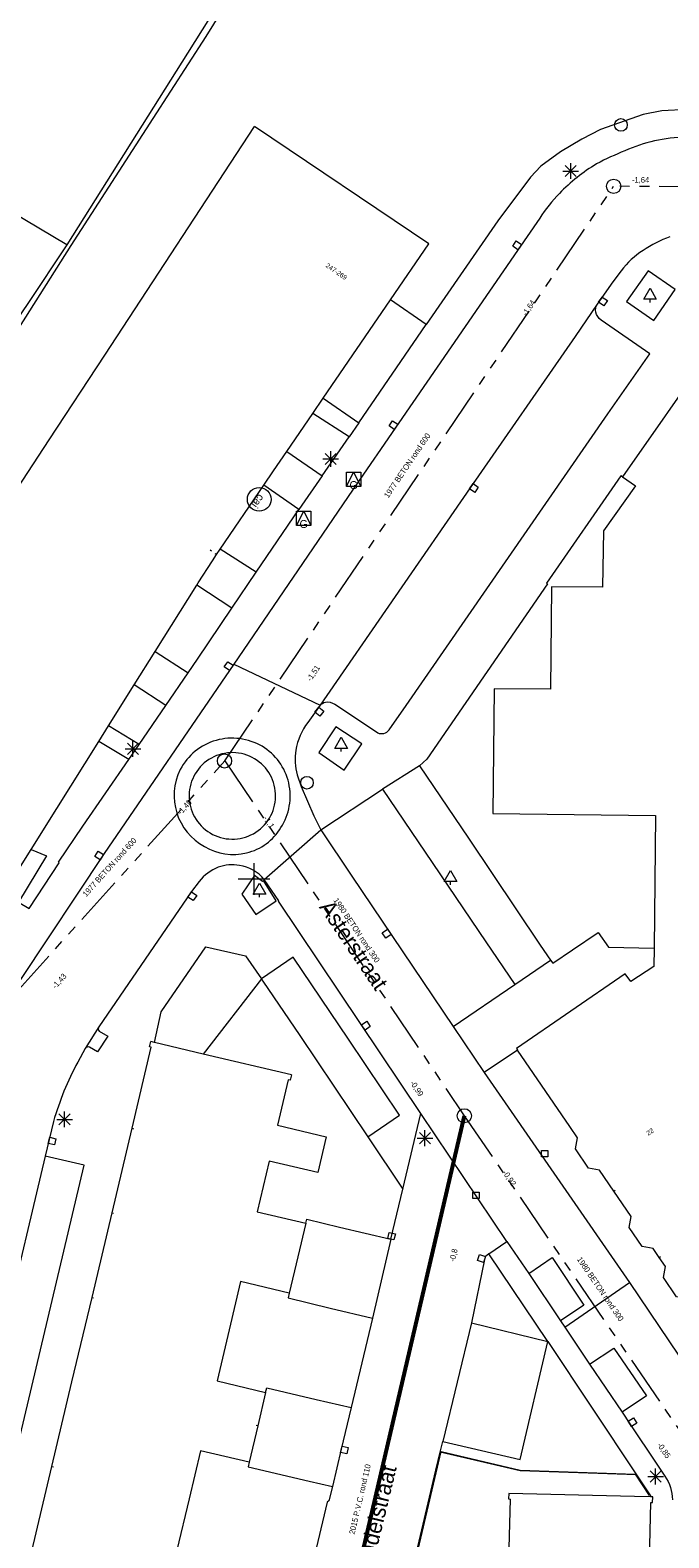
# Model space of a CAD drawing. Header units: millimetres. Extents: x 812 to 183790, y 13 to 580968.
# Tile 40 of 256: x 182701 to 182742, y 580586 to 580682. Entities that reach past the tile are written whole.
import ezdxf

# ---------------------------------------------------------------- set-up
doc = ezdxf.new("R2010")
doc.units = ezdxf.units.MM
doc.header["$LTSCALE"] = 5
for name, pattern in [('DGN1', [336.0003, 0, -336.0003]), ('DGN3', [672.0006, 448.0004, -224.0002]), ('PHANTOM2', [1.25, 0.625, -0.125, 0.125, -0.125, 0.125, -0.125])]:
    doc.linetypes.add(name, pattern=pattern)
for name, color, linetype, lineweight in [('000 BOB begin', 252, 'Continuous', 13), ('000 BOB eind', 252, 'Continuous', 13), ('000 Onderhoud door derden', 252, 'Continuous', 53), ('000 Specificaties_S', 252, 'Continuous', 13), ('046 GEMENGD STELSEL', 252, 'PHANTOM2', 0), ('beheer openbare ruimte wegbeheer', 252, 'Continuous', 9), ('boom', 252, 'Continuous', 9), ('brandkraan -put', 252, 'Continuous', 9), ('cai-kast', 252, 'Continuous', 9), ('gasput', 252, 'Continuous', 9), ('hek', 252, 'DGN3', 9), ('hoofdgebouw', 252, 'Continuous', 9), ('huisnummerreeks BGT', 252, 'Continuous', 9), ('inspectie- rioolput', 252, 'Continuous', 9), ('kant verharding', 252, 'Continuous', 9), ('kolk', 252, 'Continuous', 9), ('lichtmast', 252, 'Continuous', 9), ('maaiveld', 6, 'Continuous', 0), ('openbaar ruimte label', 252, 'Continuous', 9), ('verkeersbord', 252, 'Continuous', 9), ('waterleidingput', 252, 'Continuous', 9)]:
    doc.layers.add(name, color=color, linetype=linetype, lineweight=lineweight)
doc.layers.add('kunstwerk', color=7, linetype='Continuous', lineweight=13, true_color=0x00a800)
doc.layers.add('scheidingsmuur', color=1, linetype='DGN1', lineweight=13, true_color=0xff0000)
doc.styles.add('Arial Narrow', font='Arial Narrow.shx')
doc.styles.add('Styledgn000', font='dgn000.shx')

# ---------------------------------------------------------------- blocks, each defined once
blk = doc.blocks.new('LANTP574')
at = {"layer": 'lichtmast', "color": 251, "linetype": 'Continuous', "lineweight": 0, "true_color": 0x696969}
for p, q in [((-0.5, 0), (0.5, 0.001)), ((0.354, -0.354), (-0.354, 0.354)), ((-0.354, -0.354), (0.354, 0.354)), ((0, -0.5), (0, 0.5))]:
    blk.add_line(p, q, dxfattribs=at)
blk = doc.blocks.new('SKOLK1421')
at = {"layer": 'kolk', "color": 251, "linetype": 'Continuous', "lineweight": 0, "true_color": 0x696969, "flags": 128}
blk.add_lwpolyline([(0.435, 0.104), (0.344, -0.286), (-0.046, -0.195), (0.046, 0.195), (0.435, 0.104)], dxfattribs=at)
blk = doc.blocks.new('BOOM1128')
at = {"layer": 'boom', "color": 251, "linetype": 'Continuous', "lineweight": 0, "true_color": 0x696969}
blk.add_line((0, -0.433), (0, -0.233), dxfattribs=at)
at = {"layer": 'boom', "color": 251, "linetype": 'Continuous', "lineweight": 0, "true_color": 0x696969, "flags": 128}
blk.add_lwpolyline([(-0.4, -0.233), (0, 0.467), (0.4, -0.233), (-0.4, -0.233)], dxfattribs=at)
blk = doc.blocks.new('LANTP672')
at = {"layer": 'lichtmast', "color": 251, "linetype": 'Continuous', "lineweight": 0, "true_color": 0x696969}
for p, q in [((-0.5, 0), (0.5, 0.001)), ((0.354, -0.354), (-0.354, 0.354)), ((-0.354, -0.354), (0.354, 0.354)), ((0, -0.5), (0, 0.5))]:
    blk.add_line(p, q, dxfattribs=at)
blk = doc.blocks.new('LANTP675')
at = {"layer": 'lichtmast', "color": 251, "linetype": 'Continuous', "lineweight": 0, "true_color": 0x696969}
for p, q in [((-0.5, 0), (0.5, 0.001)), ((0.354, -0.354), (-0.354, 0.354)), ((-0.354, -0.354), (0.354, 0.354)), ((0, -0.5), (0, 0.5))]:
    blk.add_line(p, q, dxfattribs=at)
blk = doc.blocks.new('CAITR121')
at = {"layer": 'cai-kast', "color": 251, "linetype": 'Continuous', "lineweight": 0, "true_color": 0x696969}
blk.add_circle((-0.014, -0.019), 0.75, dxfattribs=at)
at = {"layer": 'cai-kast', "color": 251, "linetype": 'Continuous', "lineweight": 0, "true_color": 0x696969, "insert": (-0.095, -0.129), "char_height": 0.5, "attachment_point": 5, "rotation": 233.47066, "line_spacing_factor": 0.8, "style": 'Styledgn000'}
blk.add_mtext('{\\C251;cai}', dxfattribs=at)
blk = doc.blocks.new('BOOM1158')
at = {"layer": 'boom', "color": 251, "linetype": 'Continuous', "lineweight": 0, "true_color": 0x696969}
blk.add_line((0, -0.433), (0, -0.233), dxfattribs=at)
at = {"layer": 'boom', "color": 251, "linetype": 'Continuous', "lineweight": 0, "true_color": 0x696969, "flags": 128}
blk.add_lwpolyline([(-0.4, -0.233), (0, 0.467), (0.4, -0.233), (-0.4, -0.233)], dxfattribs=at)
blk = doc.blocks.new('SKOLK1624')
at = {"layer": 'kolk', "color": 251, "linetype": 'Continuous', "lineweight": 0, "true_color": 0x696969, "flags": 128}
blk.add_lwpolyline([(-0.2, 0.4), (0.2, 0.4), (0.2, 0), (-0.2, 0), (-0.2, 0.4)], dxfattribs=at)
blk = doc.blocks.new('SKOLK1971')
at = {"layer": 'kolk', "color": 251, "linetype": 'Continuous', "lineweight": 0, "true_color": 0x696969, "flags": 128}
blk.add_lwpolyline([(0.062, 0.443), (0.391, 0.217), (0.165, -0.113), (-0.165, 0.113), (0.062, 0.443)], dxfattribs=at)
blk = doc.blocks.new('WATERP169')
at = {"layer": 'waterleidingput', "color": 251, "linetype": 'Continuous', "lineweight": 0, "true_color": 0x696969}
blk.add_circle((0, 0), 0.4, dxfattribs=at)
blk = doc.blocks.new('SKOLK2270')
at = {"layer": 'kolk', "color": 251, "linetype": 'Continuous', "lineweight": 0, "true_color": 0x696969, "flags": 128}
blk.add_lwpolyline([(0.222, 0.388), (0.444, 0.056), (0.111, -0.166), (-0.111, 0.166), (0.222, 0.388)], dxfattribs=at)
blk = doc.blocks.new('SKOLK2385')
at = {"layer": 'kolk', "color": 251, "linetype": 'Continuous', "lineweight": 0, "true_color": 0x696969, "flags": 128}
blk.add_lwpolyline([(0.082, 0.44), (0.401, 0.198), (0.159, -0.121), (-0.159, 0.121), (0.082, 0.44)], dxfattribs=at)
blk = doc.blocks.new('VERKB165')
at = {"layer": 'verkeersbord', "color": 251, "linetype": 'Continuous', "lineweight": 0, "true_color": 0x696969}
for p, q in [((0, 1), (0, -1)), ((-1, 0), (1, 0))]:
    blk.add_line(p, q, dxfattribs=at)
blk = doc.blocks.new('SKOLK2611')
at = {"layer": 'kolk', "color": 251, "linetype": 'Continuous', "lineweight": 0, "true_color": 0x696969, "flags": 128}
blk.add_lwpolyline([(0.055, 0.444), (0.388, 0.223), (0.167, -0.111), (-0.167, 0.111), (0.055, 0.444)], dxfattribs=at)
blk = doc.blocks.new('RIOOLP851')
at = {"layer": 'inspectie- rioolput', "color": 251, "linetype": 'Continuous', "lineweight": 0, "true_color": 0x696969}
blk.add_circle((0, 0), 0.9, dxfattribs=at)
blk = doc.blocks.new('GASPT141')
at = {"layer": 'gasput', "color": 251, "linetype": 'Continuous', "lineweight": 0, "true_color": 0x696969, "flags": 128}
for points in [[(-0.45, 0.45), (0.45, 0.45), (0.45, -0.45), (-0.45, -0.45), (-0.45, 0.45)], [(-0.45, -0.45), (0, 0.45), (0.45, -0.45)]]:
    blk.add_lwpolyline(points, dxfattribs=at)
at = {"layer": 'gasput', "color": 251, "linetype": 'Continuous', "lineweight": 0, "true_color": 0x696969, "insert": (0, -0.615), "char_height": 0.5, "attachment_point": 8, "line_spacing_factor": 0.8, "style": 'Styledgn000'}
blk.add_mtext('{\\C251;G}', dxfattribs=at)
blk = doc.blocks.new('BOOM2340')
at = {"layer": 'boom', "color": 251, "linetype": 'Continuous', "lineweight": 0, "true_color": 0x696969}
blk.add_line((0, -0.433), (0, -0.233), dxfattribs=at)
at = {"layer": 'boom', "color": 251, "linetype": 'Continuous', "lineweight": 0, "true_color": 0x696969, "flags": 128}
blk.add_lwpolyline([(-0.4, -0.233), (0, 0.467), (0.4, -0.233), (-0.4, -0.233)], dxfattribs=at)
blk = doc.blocks.new('RIOOLP967')
at = {"layer": 'inspectie- rioolput', "color": 251, "linetype": 'Continuous', "lineweight": 0, "true_color": 0x696969}
blk.add_circle((0, 0), 0.9, dxfattribs=at)
blk = doc.blocks.new('LANTP1342')
at = {"layer": 'lichtmast', "color": 251, "linetype": 'Continuous', "lineweight": 0, "true_color": 0x696969}
for p, q in [((-0.5, 0), (0.5, 0.001)), ((0.354, -0.354), (-0.354, 0.354)), ((-0.354, -0.354), (0.354, 0.354)), ((0, -0.5), (0, 0.5))]:
    blk.add_line(p, q, dxfattribs=at)
blk = doc.blocks.new('SKOLK3158')
at = {"layer": 'kolk', "color": 251, "linetype": 'Continuous', "lineweight": 0, "true_color": 0x696969, "flags": 128}
blk.add_lwpolyline([(-0.2, 0.4), (0.2, 0.4), (0.2, 0), (-0.2, 0), (-0.2, 0.4)], dxfattribs=at)
blk = doc.blocks.new('LANTP1417')
at = {"layer": 'lichtmast', "color": 251, "linetype": 'Continuous', "lineweight": 0, "true_color": 0x696969}
for p, q in [((-0.5, 0), (0.5, 0.001)), ((0.354, -0.354), (-0.354, 0.354)), ((-0.354, -0.354), (0.354, 0.354)), ((0, -0.5), (0, 0.5))]:
    blk.add_line(p, q, dxfattribs=at)
blk = doc.blocks.new('SKOLK3489')
at = {"layer": 'kolk', "color": 251, "linetype": 'Continuous', "lineweight": 0, "true_color": 0x696969, "flags": 128}
blk.add_lwpolyline([(0.067, 0.442), (0.394, 0.212), (0.164, -0.115), (-0.164, 0.115), (0.067, 0.442)], dxfattribs=at)
blk = doc.blocks.new('RIOOLP1116')
at = {"layer": 'inspectie- rioolput', "color": 251, "linetype": 'Continuous', "lineweight": 0, "true_color": 0x696969}
blk.add_circle((0, 0), 0.9, dxfattribs=at)
blk = doc.blocks.new('SKOLK3924')
at = {"layer": 'kolk', "color": 251, "linetype": 'Continuous', "lineweight": 0, "true_color": 0x696969, "flags": 128}
blk.add_lwpolyline([(0.062, 0.443), (0.391, 0.216), (0.165, -0.113), (-0.165, 0.113), (0.062, 0.443)], dxfattribs=at)
blk = doc.blocks.new('SKOLK3925')
at = {"layer": 'kolk', "color": 251, "linetype": 'Continuous', "lineweight": 0, "true_color": 0x696969, "flags": 128}
blk.add_lwpolyline([(0.062, 0.443), (0.392, 0.216), (0.165, -0.113), (-0.165, 0.113), (0.062, 0.443)], dxfattribs=at)
blk = doc.blocks.new('BOOM3197')
at = {"layer": 'boom', "color": 251, "linetype": 'Continuous', "lineweight": 0, "true_color": 0x696969}
blk.add_line((0, -0.433), (0, -0.233), dxfattribs=at)
at = {"layer": 'boom', "color": 251, "linetype": 'Continuous', "lineweight": 0, "true_color": 0x696969, "flags": 128}
blk.add_lwpolyline([(-0.4, -0.233), (0, 0.467), (0.4, -0.233), (-0.4, -0.233)], dxfattribs=at)
blk = doc.blocks.new('BRANDK303')
at = {"layer": 'brandkraan -put', "color": 251, "linetype": 'Continuous', "lineweight": 0, "true_color": 0x696969}
blk.add_circle((0, 0), 0.4, dxfattribs=at)
blk = doc.blocks.new('LANTP1752')
at = {"layer": 'lichtmast', "color": 251, "linetype": 'Continuous', "lineweight": 0, "true_color": 0x696969}
for p, q in [((-0.5, 0), (0.5, 0.001)), ((0.354, -0.354), (-0.354, 0.354)), ((-0.354, -0.354), (0.354, 0.354)), ((0, -0.5), (0, 0.5))]:
    blk.add_line(p, q, dxfattribs=at)
blk = doc.blocks.new('SKOLK4325')
at = {"layer": 'kolk', "color": 251, "linetype": 'Continuous', "lineweight": 0, "true_color": 0x696969, "flags": 128}
blk.add_lwpolyline([(0.225, 0.387), (0.444, 0.052), (0.11, -0.167), (-0.11, 0.167), (0.225, 0.387)], dxfattribs=at)
blk = doc.blocks.new('SKOLK4346')
at = {"layer": 'kolk', "color": 251, "linetype": 'Continuous', "lineweight": 0, "true_color": 0x696969, "flags": 128}
blk.add_lwpolyline([(0.064, 0.443), (0.392, 0.214), (0.164, -0.114), (-0.164, 0.114), (0.064, 0.443)], dxfattribs=at)
blk = doc.blocks.new('SKOLK4347')
at = {"layer": 'kolk', "color": 251, "linetype": 'Continuous', "lineweight": 0, "true_color": 0x696969, "flags": 128}
blk.add_lwpolyline([(-0.39, 0.22), (-0.058, 0.443), (0.166, 0.112), (-0.166, -0.112), (-0.39, 0.22)], dxfattribs=at)
blk = doc.blocks.new('SKOLK4573')
at = {"layer": 'kolk', "color": 251, "linetype": 'Continuous', "lineweight": 0, "true_color": 0x696969, "flags": 128}
blk.add_lwpolyline([(0.061, 0.443), (0.391, 0.217), (0.165, -0.113), (-0.165, 0.113), (0.061, 0.443)], dxfattribs=at)
blk = doc.blocks.new('SKOLK4638')
at = {"layer": 'kolk', "color": 251, "linetype": 'Continuous', "lineweight": 0, "true_color": 0x696969, "flags": 128}
blk.add_lwpolyline([(-0.102, 0.435), (0.287, 0.343), (0.195, -0.046), (-0.195, 0.046), (-0.102, 0.435)], dxfattribs=at)
blk = doc.blocks.new('SKOLK4771')
at = {"layer": 'kolk', "color": 251, "linetype": 'Continuous', "lineweight": 0, "true_color": 0x696969, "flags": 128}
blk.add_lwpolyline([(-0.442, -0.067), (-0.319, 0.313), (0.061, 0.19), (-0.061, -0.19), (-0.442, -0.067)], dxfattribs=at)
blk = doc.blocks.new('GASPT247')
at = {"layer": 'gasput', "color": 251, "linetype": 'Continuous', "lineweight": 0, "true_color": 0x696969, "flags": 128}
for points in [[(-0.45, 0.45), (0.45, 0.45), (0.45, -0.45), (-0.45, -0.45), (-0.45, 0.45)], [(-0.45, -0.45), (0, 0.45), (0.45, -0.45)]]:
    blk.add_lwpolyline(points, dxfattribs=at)
at = {"layer": 'gasput', "color": 251, "linetype": 'Continuous', "lineweight": 0, "true_color": 0x696969, "insert": (0, -0.615), "char_height": 0.5, "attachment_point": 8, "line_spacing_factor": 0.8, "style": 'Styledgn000'}
blk.add_mtext('{\\C251;G}', dxfattribs=at)
blk = doc.blocks.new('SKOLK4786')
at = {"layer": 'kolk', "color": 251, "linetype": 'Continuous', "lineweight": 0, "true_color": 0x696969, "flags": 128}
blk.add_lwpolyline([(-0.102, 0.435), (0.287, 0.343), (0.195, -0.046), (-0.195, 0.046), (-0.102, 0.435)], dxfattribs=at)

msp = doc.modelspace()

# ---------------------------------------------------------------- linework, layer by layer
at = {"layer": '000 Onderhoud door derden', "flags": 128}
msp.add_lwpolyline([(182728.592, 580612.861), (182717.17, 580563.894)], dxfattribs=at)
at = {"layer": '046 GEMENGD STELSEL', "flags": 128}
for points in [[(182713.447, 580635.326), (182738.04, 580671.705)], [(182787.799, 580671.303), (182738.04, 580671.705)], [(182700.208, 580620.644), (182713.447, 580635.326)], [(182713.447, 580635.326), (182728.592, 580612.861)], [(182728.592, 580612.861), (182717.17, 580563.894)], [(182728.592, 580612.861), (182744.294, 580589.889)]]:
    msp.add_lwpolyline(points, dxfattribs=at)
at = {"layer": 'beheer openbare ruimte wegbeheer', "color": 251, "lineweight": 0, "true_color": 0x696969}
for points in [[(182714.011, 580641.452), (182719.463, 580638.849)], [(182725.753, 580635.02), (182723.42, 580633.536)], [(182715.932, 580627.816), (182719.51, 580630.956)], [(182734.95, 580599.48), (182739.044, 580602.304)]]:
    msp.add_lwpolyline(points, dxfattribs=at)
at = {"layer": 'hek', "color": 251, "linetype": 'DGN3', "lineweight": 0, "true_color": 0x696969}
for points in [[(182723.449, 580575.998), (182727.126, 580591.605)], [(182727.126, 580591.605), (182732.132, 580590.422)], [(182732.132, 580590.422), (182739.405, 580590.178)], [(182739.405, 580590.178), (182740.289, 580588.818)]]:
    msp.add_lwpolyline(points, dxfattribs=at)
at = {"layer": 'hoofdgebouw', "color": 251, "lineweight": 0, "true_color": 0x696969}
for points in [[(182705.845, 580661.019), (182715.307, 580675.484)], [(182726.347, 580668.067), (182715.307, 580675.484)], [(182723.925, 580664.522), (182726.347, 580668.067)], [(182719.671, 580658.293), (182723.925, 580664.522)], [(182702.332, 580655.648), (182705.845, 580661.019)], [(182744.15, 580661.24), (182738.602, 580653.3)], [(182719, 580657.31), (182719.671, 580658.293)], [(182717.356, 580654.903), (182719, 580657.31)], [(182688.177, 580634.011), (182702.332, 580655.648)], [(182716.525, 580653.687), (182717.356, 580654.903)], [(182713.137, 580648.725), (182715.903, 580652.776)], [(182715.903, 580652.776), (182716.525, 580653.687)], [(182738.602, 580653.3), (182739.414, 580652.734)], [(182739.414, 580652.734), (182737.404, 580649.882)], [(182737.404, 580649.882), (182737.337, 580646.328)], [(182711.747, 580646.591), (182712.653, 580647.982)], [(182712.653, 580647.982), (182712.914, 580648.383)], [(182712.914, 580648.383), (182713.137, 580648.725)], [(182709.033, 580642.257), (182711.659, 580646.451)], [(182711.659, 580646.451), (182711.747, 580646.591)], [(182734.105, 580646.351), (182734.036, 580639.859)], [(182737.337, 580646.328), (182734.105, 580646.351)], [(182707.704, 580640.133), (182709.033, 580642.257)], [(182706.087, 580637.55), (182707.704, 580640.133)], [(182730.488, 580639.894), (182730.403, 580631.993)], [(182734.036, 580639.859), (182730.488, 580639.894)], [(182705.466, 580636.558), (182706.087, 580637.55)], [(182702.805, 580632.308), (182705.466, 580636.558)], [(182701.189, 580629.727), (182702.805, 580632.308)], [(182730.403, 580631.993), (182740.697, 580631.867)], [(182740.697, 580631.867), (182740.594, 580623.47)], [(182699.454, 580626.956), (182701.189, 580629.727)], [(182708.677, 580617.224), (182708.756, 580617.555)], [(182708.996, 580617.498), (182708.756, 580617.555)], [(182712.071, 580616.769), (182708.996, 580617.498)], [(182707.57, 580612.068), (182708.784, 580617.198)], [(182708.784, 580617.198), (182708.677, 580617.224)], [(182717.652, 580615.447), (182712.071, 580616.769)], [(182735.269, 580612.172), (182731.959, 580617.024)], [(182717.456, 580615.137), (182716.776, 580612.264)], [(182717.57, 580615.115), (182717.456, 580615.137)], [(182717.652, 580615.447), (182717.57, 580615.115)], [(182706.303, 580606.716), (182707.57, 580612.068)], [(182716.776, 580612.264), (182719.859, 580611.535)], [(182719.859, 580611.535), (182719.317, 580609.261)], [(182716.238, 580609.989), (182715.479, 580606.784)], [(182719.317, 580609.261), (182716.238, 580609.989)], [(182705.037, 580601.363), (182706.303, 580606.716)], [(182715.479, 580606.784), (182718.571, 580606.053)], [(182718.571, 580606.053), (182718.065, 580603.939)], [(182718.065, 580603.939), (182717.515, 580601.641)], [(182714.435, 580602.369), (182713.713, 580599.315)], [(182717.515, 580601.641), (182714.435, 580602.369)], [(182703.77, 580596.011), (182705.037, 580601.363)], [(182713.713, 580599.315), (182712.947, 580596.079)], [(182702.504, 580590.659), (182703.77, 580596.011)], [(182712.947, 580596.079), (182716.023, 580595.352)], [(182716.023, 580595.352), (182715.525, 580593.236)], [(182715.525, 580593.236), (182714.982, 580590.932)], [(182711.902, 580591.66), (182711.181, 580588.611)], [(182714.982, 580590.932), (182711.902, 580591.66)], [(182701.237, 580585.307), (182702.504, 580590.659)], [(182731.405, 580588.948), (182731.392, 580588.607)], [(182739.353, 580588.752), (182731.405, 580588.948)], [(182711.181, 580588.611), (182710.413, 580585.367)], [(182731.392, 580588.607), (182731.505, 580588.6)], [(182731.432, 580585.485), (182731.505, 580588.6)], [(182740.375, 580588.733), (182739.353, 580588.752)], [(182740.268, 580582.954), (182740.395, 580588.386)], [(182740.519, 580588.73), (182740.375, 580588.733)], [(182740.395, 580588.386), (182740.504, 580588.386)], [(182740.504, 580588.386), (182740.519, 580588.73)]]:
    msp.add_lwpolyline(points, dxfattribs=at)
at = {"layer": 'hoofdgebouw', "color": 251, "lineweight": 0, "true_color": 0x696969, "flags": 128}
for points in [[(182740.594, 580623.47), (182740.58, 580622.32), (182739.12, 580621.36), (182738.77, 580621.85), (182731.9, 580617.11), (182731.959, 580617.024)], [(182738.056, 580608.093), (182737.15, 580609.42), (182736.45, 580609.55), (182735.62, 580610.76), (182735.76, 580611.46), (182735.269, 580612.172)], [(182740.923, 580603.9), (182740.54, 580604.46), (182739.84, 580604.59), (182739.02, 580605.79), (182739.15, 580606.49), (182738.056, 580608.093)], [(182743.671, 580599.872), (182742.71, 580601.28), (182742.02, 580601.41), (182741.19, 580602.62), (182741.32, 580603.32), (182740.923, 580603.9)]]:
    msp.add_lwpolyline(points, dxfattribs=at)
at = {"layer": 'kant verharding', "color": 251, "lineweight": 0, "true_color": 0x696969, "flags": 128}
for points in [[(182776.221, 580676.395), (182749.478, 580676.616), (182742.71, 580676.57), (182741.081, 580676.482), (182739.908, 580676.237), (182737.203, 580675.295), (182736.021, 580674.691), (182734.681, 580673.882), (182733.429, 580672.981), (182732.77, 580672.28), (182730.705, 580669.512), (182726.169, 580662.942), (182723.925, 580664.522)], [(182721.916, 580656.737), (182726.169, 580662.942)], [(182719.671, 580658.293), (182721.916, 580656.737), (182721.298, 580655.839), (182719, 580657.31)], [(182719.602, 580653.377), (182721.298, 580655.839)], [(182717.356, 580654.903), (182719.602, 580653.377), (182718.131, 580651.241), (182715.903, 580652.776)], [(182738.602, 580653.3), (182738.505, 580653.368), (182733.791, 580646.576), (182733.851, 580646.528), (182726.225, 580635.436), (182725.753, 580635.02), (182728.857, 580630.436), (182733.399, 580623.659), (182734.049, 580622.722), (182734.188, 580622.521), (182735.446, 580623.371), (182737.055, 580624.46), (182737.709, 580623.524), (182740.594, 580623.47)], [(182715.413, 580647.267), (182718.131, 580651.241)], [(182713.884, 580644.999), (182715.413, 580647.267), (182713.137, 580648.725)], [(182709.033, 580642.257), (182711.121, 580640.897), (182711.719, 580641.773), (182713.884, 580644.999), (182711.659, 580646.451)], [(182709.703, 580638.829), (182711.121, 580640.897)], [(182708.011, 580636.364), (182709.703, 580638.829), (182707.704, 580640.133)], [(182707.36, 580635.415), (182708.011, 580636.364), (182706.087, 580637.55)], [(182701.189, 580629.727), (182702.154, 580629.308), (182700.387, 580626.384), (182701.059, 580625.98), (182702.962, 580628.866), (182702.916, 580628.915), (182704.459, 580631.188), (182707.36, 580635.415), (182705.466, 580636.558)], [(182719.51, 580630.956), (182723.42, 580633.536), (182726.125, 580629.555), (182729.948, 580623.87), (182731.782, 580621.166), (182734.049, 580622.722)], [(182708.996, 580617.498), (182709.419, 580619.44), (182712.247, 580623.566), (182714.757, 580622.994), (182715.758, 580621.528), (182712.071, 580616.769)], [(182727.889, 580618.513), (182731.782, 580621.166)], [(182731.959, 580617.024), (182729.849, 580615.608)], [(182731.293, 580604.912), (182725.851, 580613.002)], [(182698.454, 580584.033), (182704.55, 580609.729), (182702.074, 580610.3), (182699.512, 580599.507), (182697.517, 580591.127), (182691.664, 580566.308)], [(182718.571, 580606.053), (182718.635, 580606.319), (182720.7, 580605.82), (182723.948, 580605.045), (182724.711, 580608.219)], [(182723.948, 580605.045), (182722.779, 580600.052)], [(182732.667, 580602.882), (182734.675, 580599.889)], [(182717.515, 580601.641), (182717.441, 580601.342), (182720.107, 580600.682), (182722.779, 580600.052), (182721.427, 580594.391), (182720.809, 580591.749), (182720.26, 580589.395), (182720.017, 580588.491), (182719.912, 580588.4), (182719.026, 580584.656), (182718.179, 580584.854), (182717.931, 580583.855), (182713.565, 580584.906), (182713.5, 580584.637)], [(182729.039, 580599.753), (182727.236, 580592.24)], [(182736.522, 580597.138), (182738.585, 580594.089)], [(182716.023, 580595.352), (182716.089, 580595.631), (182719.228, 580594.89), (182721.427, 580594.391)], [(182714.982, 580590.932), (182714.913, 580590.642), (182718.785, 580589.722), (182720.26, 580589.395)], [(182723.389, 580575.946), (182723.046, 580574.977), (182727.956, 580574.822), (182727.989, 580575.858), (182723.389, 580575.946), (182726.785, 580590.417), (182727.071, 580591.572)], [(182739.49, 580590.133), (182740.376, 580588.803), (182740.375, 580588.733)]]:
    msp.add_lwpolyline(points, dxfattribs=at)
for points in [[(182776.161, 580674.407), (182771.597, 580674.403), (182746.825, 580674.848), (182744.624, 580674.856), (182743.606, 580674.847), (182742.615, 580674.804, 0.052549), (182740.63, 580674.568, 0.052285), (182738.75, 580673.953, 0.021931), (182736.959, 580673.121, 0.064079), (182734.612, 580671.252, 0.044606), (182733.363, 580669.691), (182731.949, 580667.638), (182724.445, 580656.722), (182721.515, 580652.472), (182714.011, 580641.452), (182705.815, 580629.468), (182700.519, 580621.488)], [(182741.6, 580668.507, 0.063498), (182739.903, 580667.635, 0.096478), (182738.527, 580666.355), (182737.99, 580665.648), (182736.994, 580664.233), (182735.611, 580662.193), (182728.964, 580652.616), (182719.463, 580638.849), (182718.691, 580637.762, 0.121603), (182717.936, 580636.011, 0.097763), (182718.012, 580634.434), (182718.26, 580633.7), (182719.068, 580631.851), (182719.51, 580630.956), (182721.468, 580628.027), (182727.889, 580618.513), (182729.849, 580615.608), (182739.044, 580602.304), (182745.287, 580593.046)], [(182719.463, 580638.849, -0.12657), (182719.807, 580639.045, -0.188985), (182720.39, 580638.917), (182721.391, 580638.267), (182723.115, 580637.1, 0.345002), (182723.832, 580637.284), (182724.909, 580638.832), (182737.682, 580657.299), (182740.336, 580661.103), (182737.242, 580663.234, -0.193426), (182736.915, 580663.738, -0.17548), (182736.994, 580664.233)], [(182715.797, 580636.248, 0.428797), (182710.62, 580634.779, 0.408356), (182712.163, 580629.914, 0.417737), (182716.982, 580631.103, 0.425412), (182715.797, 580636.248)], [(182711.185, 580632.974, 1.000383), (182716.65, 580633.249, 1.000347), (182711.185, 580632.974)], [(182722.483, 580611.534), (182724.493, 580612.905), (182721.26, 580617.702), (182717.76, 580622.909), (182715.758, 580621.528), (182715.854, 580621.389), (182718.177, 580617.942), (182722.483, 580611.534), (182724.711, 580608.219), (182725.851, 580613.002), (182716.826, 580626.446), (182716.848, 580626.462), (182715.932, 580627.816, 0.189335), (182714.364, 580628.707, 0.135767), (182713.021, 580628.597, 0.121562), (182711.823, 580627.699), (182711.341, 580627.057), (182705.465, 580618.498), (182704.614, 580617.122), (182704.139, 580616.257, 0.025836), (182703.263, 580614.426, 0.021236), (182702.596, 580612.498), (182702.074, 580610.3)], [(182705.465, 580618.498, 0.294797), (182705.488, 580618.224), (182706.03, 580617.897), (182705.391, 580616.899), (182704.879, 580617.21, 0.316057), (182704.614, 580617.122)]]:
    msp.add_lwpolyline(points, format="xyb", dxfattribs=at)
for points in [[(182740.222, 580666.35), (182738.848, 580664.411), (182740.573, 580663.212), (182741.937, 580665.176)], [(182720.455, 580637.488), (182719.379, 580635.857), (182720.993, 580634.734), (182722.115, 580636.4)], [(182716.695, 580626.477), (182715.891, 580627.758), (182715.831, 580627.692), (182715.325, 580628.074), (182714.516, 580626.894), (182715.406, 580625.598)]]:
    msp.add_lwpolyline(points, close=True, dxfattribs=at)
at = {"layer": 'kant verharding', "color": 251, "lineweight": 0, "true_color": 0x696969}
msp.add_lwpolyline([(182730.149, 580604.117), (182729.937, 580603.954), (182729.874, 580603.759), (182729.039, 580599.753), (182733.872, 580598.566), (182739.49, 580590.133), (182732.118, 580590.385), (182727.071, 580591.572), (182727.236, 580592.24), (182732.132, 580591.099), (182733.872, 580598.566), (182730.149, 580604.117), (182731.293, 580604.912), (182732.667, 580602.882), (182734.152, 580603.889), (182736.152, 580600.88), (182734.675, 580599.889), (182734.95, 580599.48), (182736.522, 580597.138), (182738.055, 580598.157), (182740.128, 580595.128), (182738.585, 580594.089), (182739.067, 580593.355), (182740.774, 580590.814), (182741.279, 580590.057, -0.153592), (182741.759, 580588.548)], format="xyb", dxfattribs=at)
at = {"layer": 'kunstwerk', "color": 251, "lineweight": 0, "true_color": 0x696969, "flags": 128}
msp.add_lwpolyline([(182616.54, 580537.252), (182620.658, 580542.954), (182626.992, 580552.141), (182634.202, 580562.589), (182639.92, 580571.07), (182645.327, 580578.893), (182650.737, 580587.072), (182657.232, 580597.273), (182662.025, 580604.746), (182668.985, 580615.704), (182677.8, 580629.591), (182681.972, 580635.749), (182688.925, 580645.895), (182696.512, 580656.976), (182699.791, 580661.745), (182703.709, 580667.956), (182708.915, 580675.985), (182712.265, 580681.186), (182717.112, 580689.014), (182724.382, 580700.629), (182733.414, 580716.088), (182743.941, 580733.971)], dxfattribs=at)
at = {"layer": 'maaiveld', "color": 251, "lineweight": 0, "true_color": 0x696969, "flags": 128}
for points in [[(182752.9, 580750), (182751.015, 580746.552), (182740.873, 580729.265), (182728.877, 580708.917), (182725.163, 580702.755), (182720.108, 580694.522), (182711.086, 580680.129), (182703.452, 580668.004)], [(182752.9, 580750), (182751.015, 580746.552), (182740.873, 580729.265), (182728.877, 580708.917), (182725.163, 580702.755), (182720.108, 580694.522), (182711.086, 580680.129), (182703.452, 580668.004)], [(182703.452, 580668.004), (182700.982, 580664.273), (182694.596, 580654.935), (182686.667, 580643.579), (182678.99, 580632.068), (182673.268, 580623.08), (182666.31, 580612.223), (182662.701, 580606.466), (182650.741, 580587.58), (182641.88, 580574.353), (182632.816, 580561.179), (182625.349, 580550.276), (182616.287, 580537.406), (182607.856, 580526.866), (182602.302, 580519.806), (182599.271, 580516.328), (182595.582, 580513.211), (182583.644, 580500)]]:
    msp.add_lwpolyline(points, dxfattribs=at)
at = {"layer": 'maaiveld', "color": 251, "lineweight": 0, "true_color": 0x696969}
msp.add_lwpolyline([(182703.452, 580668.004), (182687.382, 580677.546)], dxfattribs=at)
msp.add_lwpolyline([(182703.452, 580668.004), (182687.382, 580677.546)], dxfattribs=at)
at = {"layer": 'scheidingsmuur', "color": 251, "lineweight": 0, "ltscale": 0.1, "true_color": 0x696969}
for points in [[(182712.598, 580648.6), (182702.332, 580655.648)], [(182712.914, 580648.383), (182712.598, 580648.6)], [(182707.57, 580612.068), (182716.238, 580609.989)], [(182738.056, 580608.093), (182744.782, 580612.479)], [(182706.303, 580606.716), (182718.065, 580603.939)], [(182705.037, 580601.363), (182713.713, 580599.315)], [(182715.525, 580593.236), (182703.77, 580596.011)], [(182702.504, 580590.659), (182711.181, 580588.611)]]:
    msp.add_lwpolyline(points, dxfattribs=at)
at = {"layer": 'scheidingsmuur', "color": 251, "lineweight": 0, "ltscale": 0.1, "true_color": 0x696969, "flags": 128}
for points in [[(182744.178, 580618.86), (182744.193, 580620.076), (182742.303, 580620.099), (182742.344, 580623.449), (182740.594, 580623.47)], [(182744.171, 580618.263), (182737.33, 580613.58), (182735.269, 580612.172)], [(182740.923, 580603.9), (182749.843, 580609.879), (182751.232, 580610.616), (182751.307, 580610.503)]]:
    msp.add_lwpolyline(points, dxfattribs=at)

# ---------------------------------------------------------------- block references
at = {"color": 251, "linetype": 'Continuous', "lineweight": 0, "true_color": 0x696969}
for name, p in [('BRANDK303', (182738.5, 580675.587)), ('LANTP1752', (182735.323, 580672.665)), ('SKOLK3925', (182731.817, 580667.798)), ('BOOM2340', (182740.341, 580664.782)), ('SKOLK3489', (182737.249, 580664.249)), ('SKOLK3924', (182723.994, 580656.419)), ('LANTP1342', (182720.14, 580654.44)), ('GASPT247', (182721.589, 580653.144)), ('SKOLK4346', (182729.084, 580652.439)), ('CAITR121', (182715.63, 580651.9)), ('GASPT141', (182718.429, 580650.681)), ('SKOLK4573', (182713.569, 580641.161)), ('SKOLK2385', (182719.298, 580638.282)), ('LANTP1417', (182707.629, 580636.092)), ('BOOM1158', (182720.81, 580636.353)), ('WATERP169', (182718.639, 580633.946)), ('SKOLK2611', (182705.379, 580629.173)), ('VERKB165', (182715.284, 580627.851)), ('BOOM3197', (182727.713, 580627.918)), ('SKOLK1971', (182711.268, 580626.596)), ('BOOM1128', (182715.632, 580627.129)), ('SKOLK4347', (182723.795, 580624.222)), ('SKOLK2270', (182722.201, 580618.456)), ('LANTP672', (182703.302, 580612.634)), ('LANTP675', (182726.103, 580611.442)), ('SKOLK4786', (182702.46, 580611.062)), ('SKOLK1624', (182733.667, 580610.267)), ('SKOLK3158', (182729.334, 580607.626)), ('SKOLK4638', (182723.948, 580605.045)), ('SKOLK4771', (182729.874, 580603.759)), ('SKOLK4325', (182739.067, 580593.355)), ('SKOLK1421', (182720.809, 580591.749)), ('LANTP574', (182740.695, 580590.029))]:
    msp.add_blockref(name, p, dxfattribs=at)
at = {"linetype": 'Continuous', "lineweight": 0, "xscale": 0.5, "yscale": 0.5}
for name, p in [('RIOOLP967', (182738.041, 580671.699)), ('RIOOLP851', (182713.418, 580635.326)), ('RIOOLP1116', (182728.592, 580612.861))]:
    msp.add_blockref(name, p, dxfattribs=at)

# ---------------------------------------------------------------- texts
at = {"layer": '000 BOB begin', "char_height": 0.36, "attachment_point": 5, "line_spacing_factor": 0.6, "style": 'Arial Narrow'}
for s, insert, rotation in [('-1,51', (182719.066, 580640.861), 56.14986), ('-1,1', (182716.202, 580631.425), 303.85014), ('-1,43', (182702.987, 580621.368), 48.12845), ('-0,92', (182731.417, 580608.895), 304.42309), ('-0,8', (182727.937, 580604.032), 76.77634)]:
    msp.add_mtext(s, dxfattribs=dict(at, insert=insert, rotation=rotation))
at = {"layer": '000 BOB eind', "char_height": 0.36, "attachment_point": 5, "line_spacing_factor": 0.6, "style": 'Arial Narrow'}
for s, insert, rotation in [('-1,64', (182739.746, 580672.073), 359.42704), ('-1,64', (182732.698, 580663.985), 56.14986), ('-1,49', (182710.916, 580632.379), 48.12845), ('-0,99', (182725.56, 580614.576), 303.85014), ('-0,85', (182741.194, 580591.666), 304.42309)]:
    msp.add_mtext(s, dxfattribs=dict(at, insert=insert, rotation=rotation))
at = {"layer": '000 Specificaties_S', "char_height": 0.36, "attachment_point": 5, "line_spacing_factor": 0.6, "style": 'Arial Narrow'}
for s, insert, rotation in [('1977 BETON rond 600', (182724.982, 580654.026), 55.94045), ('1977 BETON rond 600', (182706.145, 580628.596), 47.95863), ('1980 BETON rond 300', (182721.781, 580624.604), 303.98627), ('1980 BETON rond 300', (182737.199, 580601.893), 304.35369), ('2015 P.V.C. rond 110', (182721.989, 580588.587), 76.87)]:
    msp.add_mtext(s, dxfattribs=dict(at, insert=insert, rotation=rotation))
at = {"layer": 'huisnummerreeks BGT', "color": 251, "linetype": 'Continuous', "lineweight": 0, "true_color": 0x696969, "char_height": 0.3, "attachment_point": 5, "line_spacing_factor": 0.8, "style": 'Styledgn000'}
for s, insert, rotation in [('{\\C251;247-269}', (182720.502, 580666.304), 325.6), ('{\\C251;22}', (182740.347, 580611.849), 34.8)]:
    msp.add_mtext(s, dxfattribs=dict(at, insert=insert, rotation=rotation))
at = {"layer": 'openbaar ruimte label', "color": 251, "linetype": 'Continuous', "lineweight": 0, "true_color": 0x696969, "char_height": 1, "attachment_point": 5, "line_spacing_factor": 0.8, "style": 'Styledgn000'}
for s, insert, rotation in [('{\\C251;Asterstraat}', (182721.592, 580623.666), 304), ('{\\C251;Lavendelstraat}', (182722.808, 580586.443), 76.4)]:
    msp.add_mtext(s, dxfattribs=dict(at, insert=insert, rotation=rotation))

doc.saveas('drawing.dxf')
